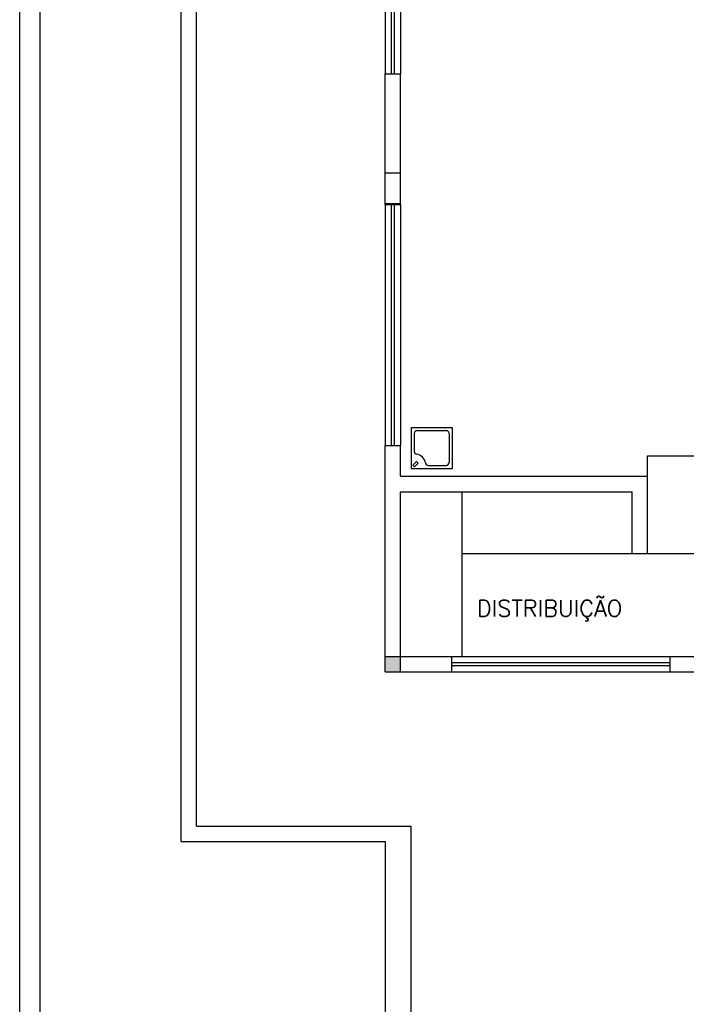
# Model space of a CAD drawing. Extents: x -21.9 to 51.8, y -25 to 17.
# Tile 3 of 53: x -3.5 to 3, y -15.6 to -6. Entities that reach past the tile are written whole.
import ezdxf

# ---------------------------------------------------------------- set-up
doc = ezdxf.new("R2010")
doc.units = 0
doc.header["$MEASUREMENT"] = 0
doc.layers.add('PAREDES', color=8, linetype='Continuous')
doc.styles.add('50-30', font='romans.shx', dxfattribs={"height": 0.16})

# ---------------------------------------------------------------- blocks, each defined once
blk = doc.blocks.new('ENTORNO')
at = {"layer": 'PAREDES'}
blk.add_hatch(color=256, dxfattribs=at).paths.add_polyline_path([(93.5091, -23.2594), (93.3591, -23.2594), (93.3591, -23.4094), (93.5091, -23.4094)])
for p, q in [((90.0091, -32.586), (90.0091, 3.9272)), ((89.8091, -32.7021), (89.8091, 3.7807)), ((91.5279, -24.9094), (91.5279, 2.6406)), ((91.3779, -25.0594), (91.3779, 2.4906)), ((93.3591, -15.2594), (93.3591, -17.5994)), ((93.4191, -15.2594), (93.4191, -17.5994)), ((93.4491, -15.2594), (93.4491, -17.5994)), ((93.5091, -15.2594), (93.5091, -17.5994)), ((93.3591, -18.8694), (93.3591, -17.5994)), ((93.3591, -17.5994), (93.5091, -17.5994)), ((93.5091, -18.8694), (93.5091, -17.5994)), ((93.3591, -18.5594), (93.5091, -18.5594)), ((93.3591, -18.8594), (93.5091, -18.8594)), ((93.3591, -18.8694), (93.3591, -21.2094)), ((93.3591, -18.8694), (93.5091, -18.8694)), ((93.4191, -18.8694), (93.4191, -21.2094)), ((93.4491, -18.8694), (93.4491, -21.2094)), ((93.5091, -18.8694), (93.5091, -21.2094)), ((93.6128, -21.0339), (94.0128, -21.0339)), ((93.6128, -21.0339), (93.6128, -21.4339)), ((94.0128, -21.0339), (94.0128, -21.4339)), ((93.6428, -21.0939), (93.6428, -21.265)), ((93.6728, -21.0639), (93.9528, -21.0639)), ((93.9828, -21.0939), (93.9828, -21.3739)), ((93.3591, -23.4094), (93.3591, -21.2094)), ((93.3591, -21.2094), (93.5091, -21.2094)), ((93.5091, -21.5094), (93.5091, -21.2094)), ((95.9091, -21.3094), (99.4591, -21.3094)), ((95.9091, -21.5094), (95.9091, -21.3094)), ((93.6128, -21.4339), (94.0128, -21.4339)), ((93.63, -21.4026), (93.6654, -21.3672)), ((93.63, -21.4026), (93.6441, -21.4167)), ((93.6441, -21.4167), (93.6795, -21.3814)), ((93.6654, -21.3672), (93.6795, -21.3814)), ((93.7817, -21.4039), (93.9528, -21.4039)), ((93.5091, -21.5094), (95.9091, -21.5094)), ((95.9091, -22.2594), (95.9091, -21.5094)), ((93.5091, -23.4094), (93.5091, -21.6594)), ((93.5091, -21.6594), (95.7591, -21.6594)), ((94.1091, -23.2594), (94.1091, -21.6594)), ((95.7591, -22.2594), (95.7591, -21.6594)), ((94.1091, -22.2594), (99.4591, -22.2594)), ((95.7591, -22.2594), (95.9091, -22.2594)), ((93.3591, -23.2594), (94.0091, -23.2594)), ((94.0091, -23.4094), (94.0091, -23.2594)), ((94.0091, -23.2594), (96.1291, -23.2594)), ((94.0091, -23.3194), (96.1291, -23.3194)), ((96.1291, -23.4094), (96.1291, -23.2594)), ((96.1291, -23.2594), (97.4791, -23.2594)), ((93.3591, -23.4094), (94.0091, -23.4094)), ((94.0091, -23.3494), (96.1291, -23.3494)), ((94.0091, -23.4094), (96.1291, -23.4094)), ((96.1291, -23.4094), (97.4791, -23.4094)), ((91.5279, -24.9094), (93.6091, -24.9094)), ((93.6091, -24.9094), (93.6091, -30.4951)), ((91.3779, -25.0594), (93.3591, -25.0594)), ((93.3591, -25.0594), (93.3591, -30.6403))]:
    blk.add_line(p, q, dxfattribs=at)
for centre, radius, start, end in [((93.6728, -21.0939), 0.03, 90, 180), ((93.9528, -21.0939), 0.03, 0, 90), ((93.6728, -21.265), 0.03, 180, 257.81269), ((93.6428, -21.4039), 0.1121, 12.18731, 77.81269), ((93.7817, -21.3739), 0.03, 192.18731, 270), ((93.9528, -21.3739), 0.03, 270, 0)]:
    blk.add_arc(centre, radius, start, end, dxfattribs=at)
at = {"layer": 'PAREDES', "style": '50-30'}
blk.add_text('DISTRIBUIÇÃO', height=0.16, dxfattribs=at).set_placement((94.2515, -22.8727))

msp = doc.modelspace()

# ---------------------------------------------------------------- block references
at = {"layer": 'PAREDES'}
msp.add_blockref('ENTORNO', (-93.3091, 11.072), dxfattribs=at)

doc.saveas('drawing.dxf')
